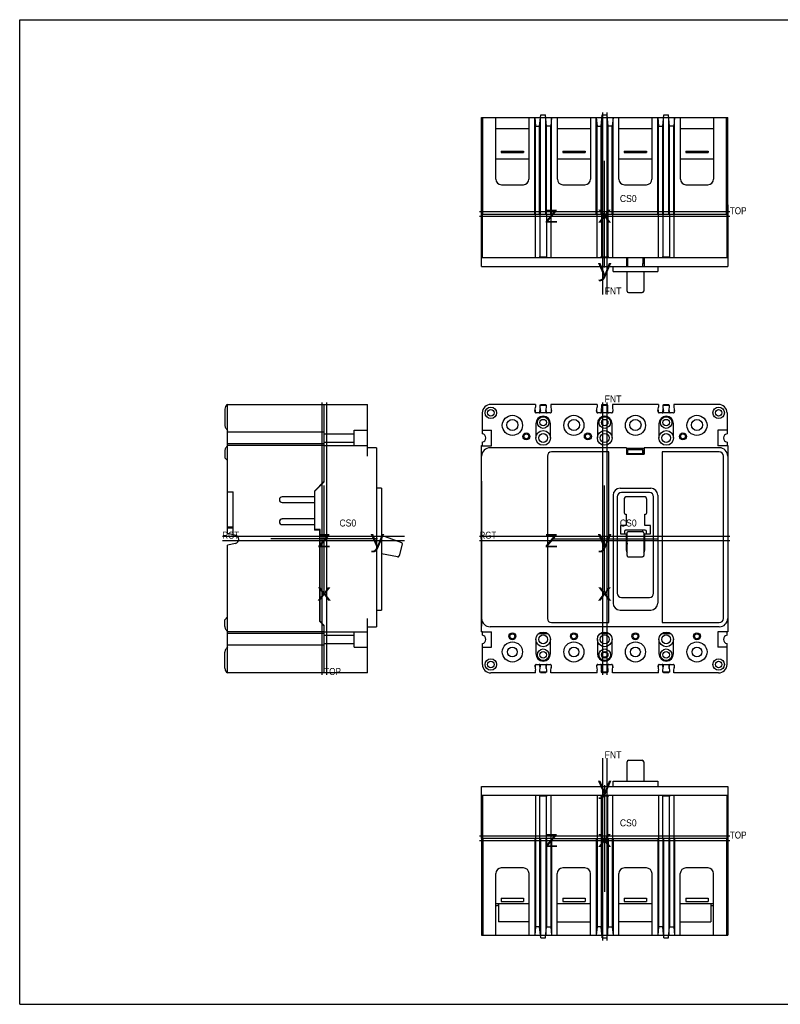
# Model space of a CAD drawing. Extents: x 0 to 34, y 0 to 22.
# Tile 1 of 5: x 0 to 17, y 0 to 22. Entities that reach past the tile are written whole.
import ezdxf
from ezdxf.enums import TextEntityAlignment as Align

# ---------------------------------------------------------------- set-up
doc = ezdxf.new("R2010")
doc.units = 0
doc.header["$LTSCALE"] = 1.87
doc.layers.get('0').update_dxf_attribs({"linetype": 'CONTINUOUS'})
doc.styles.add('TEXTSTYLE_0', font='txt', dxfattribs={"width": 0.8})

msp = doc.modelspace()

# ---------------------------------------------------------------- linework, layer by layer
at = {"color": 7, "linetype": 'CONTINUOUS'}
for p, q in [((0, 0), (0, 22)), ((0, 22), (34, 22)), ((0, 0), (34, 0))]:
    msp.add_line(p, q, dxfattribs=at)
at = {"color": 6, "linetype": 'CONTINUOUS'}
for p, q in [((10.324, 17.654), (10.324, 19.812)), ((10.324, 19.812), (15.824, 19.812)), ((10.352, 17.654), (10.352, 19.812)), ((10.642, 18.437), (10.642, 19.812)), ((11.382, 19.812), (11.382, 18.437)), ((11.512, 17.654), (11.512, 19.812)), ((11.512, 19.812), (11.528, 19.624)), ((11.621, 19.624), (11.644, 19.874)), ((11.644, 19.874), (11.754, 19.874)), ((11.777, 19.624), (11.754, 19.874)), ((11.886, 19.812), (11.87, 19.624)), ((11.886, 17.654), (11.886, 19.812)), ((12.017, 18.437), (12.017, 19.812)), ((12.757, 19.812), (12.757, 18.437)), ((12.887, 19.812), (12.903, 19.624)), ((12.887, 17.654), (12.887, 19.812)), ((12.996, 19.624), (13.019, 19.874)), ((13.019, 19.874), (13.129, 19.874)), ((13.152, 19.624), (13.129, 19.874)), ((13.261, 19.812), (13.245, 19.624)), ((13.261, 17.654), (13.261, 19.812)), ((13.392, 18.437), (13.392, 19.812)), ((14.132, 19.812), (14.132, 18.437)), ((14.262, 19.812), (14.278, 19.624)), ((14.262, 17.654), (14.262, 19.812)), ((14.371, 19.624), (14.394, 19.874)), ((14.394, 19.874), (14.504, 19.874)), ((14.527, 19.624), (14.504, 19.874)), ((14.636, 19.812), (14.62, 19.624)), ((14.636, 17.654), (14.636, 19.812)), ((14.767, 18.437), (14.767, 19.812)), ((14.902, 19.816), (14.902, 19.812)), ((14.902, 19.816), (14.964, 19.816)), ((14.964, 19.816), (14.964, 19.812)), ((15.507, 19.812), (15.507, 18.437)), ((15.796, 17.654), (15.796, 19.812)), ((15.824, 17.654), (15.824, 19.812)), ((11.528, 16.685), (11.528, 19.624)), ((11.528, 19.624), (11.621, 19.624)), ((11.621, 17.654), (11.621, 19.624)), ((11.637, 17.654), (11.637, 19.798)), ((11.761, 17.654), (11.761, 19.798)), ((11.777, 17.654), (11.777, 19.624)), ((11.87, 19.624), (11.777, 19.624)), ((11.87, 17.654), (11.87, 19.624)), ((12.903, 16.685), (12.903, 19.624)), ((12.903, 19.624), (12.996, 19.624)), ((12.996, 17.654), (12.996, 19.624)), ((13.012, 17.654), (13.012, 19.798)), ((13.136, 17.654), (13.136, 19.798)), ((13.152, 17.654), (13.152, 19.624)), ((13.245, 19.624), (13.152, 19.624)), ((13.245, 17.654), (13.245, 19.624)), ((14.278, 16.685), (14.278, 19.624)), ((14.278, 19.624), (14.371, 19.624)), ((14.371, 17.654), (14.371, 19.624)), ((14.387, 17.654), (14.387, 19.798)), ((14.511, 17.654), (14.511, 19.798)), ((14.527, 17.654), (14.527, 19.624)), ((14.62, 19.624), (14.527, 19.624)), ((14.62, 17.654), (14.62, 19.624)), ((11.382, 19.562), (10.642, 19.562)), ((12.757, 19.562), (12.017, 19.562)), ((14.132, 19.562), (13.392, 19.562)), ((15.507, 19.562), (14.767, 19.562)), ((10.762, 19.062), (10.762, 19.03)), ((10.762, 19.062), (11.262, 19.062)), ((10.762, 19.03), (11.262, 19.03)), ((11.262, 19.062), (11.262, 19.03)), ((12.137, 19.062), (12.137, 19.03)), ((12.137, 19.062), (12.637, 19.062)), ((12.137, 19.03), (12.637, 19.03)), ((12.637, 19.062), (12.637, 19.03)), ((13.512, 19.062), (13.512, 19.03)), ((13.512, 19.062), (14.012, 19.062)), ((13.512, 19.03), (14.012, 19.03)), ((14.012, 19.062), (14.012, 19.03)), ((14.887, 19.062), (15.387, 19.062)), ((14.887, 19.062), (14.887, 19.03)), ((14.887, 19.03), (15.387, 19.03)), ((15.387, 19.062), (15.387, 19.03)), ((10.642, 18.89), (11.382, 18.89)), ((12.017, 18.89), (12.757, 18.89)), ((13.392, 18.89), (14.132, 18.89)), ((14.767, 18.89), (15.507, 18.89)), ((10.767, 18.312), (11.257, 18.312)), ((12.142, 18.312), (12.632, 18.312)), ((13.517, 18.312), (14.007, 18.312)), ((14.892, 18.312), (15.382, 18.312)), ((15.825, 17.863), (15.824, 17.863)), ((15.825, 17.863), (15.825, 16.488)), ((10.324, 17.654), (11.884, 17.654)), ((10.325, 16.488), (10.325, 17.654)), ((10.34, 17.654), (10.34, 16.685)), ((11.628, 17.654), (11.628, 16.7)), ((11.772, 17.654), (11.772, 16.7)), ((11.872, 17.654), (11.872, 16.685)), ((13.003, 17.654), (13.003, 16.7)), ((13.147, 17.654), (13.147, 16.7)), ((13.247, 17.654), (13.247, 16.685)), ((14.264, 17.654), (15.825, 17.654)), ((14.378, 17.654), (14.378, 16.7)), ((14.522, 17.654), (14.522, 16.7)), ((14.622, 17.654), (14.622, 16.685)), ((15.809, 16.685), (15.809, 17.654)), ((10.325, 16.685), (15.825, 16.685)), ((11.609, 16.7), (11.79, 16.7)), ((12.984, 16.7), (13.165, 16.7)), ((13.559, 16.685), (13.559, 16.488)), ((13.594, 16.488), (13.594, 16.685)), ((13.959, 16.685), (13.959, 16.488)), ((14.359, 16.7), (14.54, 16.7)), ((10.325, 16.488), (15.825, 16.488)), ((13.262, 16.373), (13.262, 16.488)), ((13.262, 16.373), (14.262, 16.373)), ((13.578, 15.937), (13.578, 16.373)), ((13.946, 16.373), (13.946, 15.937)), ((14.262, 16.488), (14.262, 16.373)), ((13.609, 15.906), (13.915, 15.906)), ((4.586, 13.299), (4.586, 12.94)), ((4.648, 10.52), (4.648, 13.404)), ((4.648, 13.404), (7.775, 13.404)), ((6.806, 11.675), (6.806, 13.404)), ((7.775, 12.247), (7.775, 13.404)), ((10.34, 13.216), (10.34, 12.747)), ((11.528, 13.404), (10.528, 13.404)), ((11.516, 13.251), (11.528, 13.341)), ((11.519, 13.278), (11.522, 13.228)), ((11.528, 13.404), (11.528, 13.341)), ((11.853, 13.216), (11.546, 13.216)), ((11.626, 13.221), (11.631, 13.314)), ((11.628, 13.389), (11.628, 13.341)), ((11.628, 13.389), (11.772, 13.389)), ((11.628, 13.341), (11.64, 13.251)), ((11.636, 13.389), (11.637, 13.404)), ((11.637, 13.404), (11.761, 13.404)), ((11.76, 13.251), (11.772, 13.341)), ((11.762, 13.389), (11.761, 13.404)), ((11.771, 13.223), (11.767, 13.304)), ((11.772, 13.341), (11.772, 13.389)), ((11.872, 13.404), (11.872, 13.341)), ((12.903, 13.404), (11.872, 13.404)), ((11.872, 13.341), (11.884, 13.251)), ((11.879, 13.288), (11.875, 13.225)), ((12.891, 13.251), (12.903, 13.341)), ((12.894, 13.278), (12.897, 13.228)), ((12.903, 13.404), (12.903, 13.341)), ((13.228, 13.216), (12.921, 13.216)), ((13.001, 13.221), (13.006, 13.314)), ((13.003, 13.389), (13.003, 13.341)), ((13.003, 13.389), (13.147, 13.389)), ((13.003, 13.341), (13.015, 13.251)), ((13.011, 13.389), (13.012, 13.404)), ((13.012, 13.404), (13.136, 13.404)), ((13.135, 13.251), (13.147, 13.341)), ((13.137, 13.389), (13.136, 13.404)), ((13.146, 13.223), (13.142, 13.304)), ((13.147, 13.341), (13.147, 13.389)), ((13.247, 13.404), (13.247, 13.341)), ((14.278, 13.404), (13.247, 13.404)), ((13.247, 13.341), (13.259, 13.251)), ((13.254, 13.288), (13.25, 13.225)), ((14.266, 13.251), (14.278, 13.341)), ((14.269, 13.278), (14.272, 13.228)), ((14.278, 13.404), (14.278, 13.341)), ((14.603, 13.216), (14.296, 13.216)), ((14.376, 13.221), (14.381, 13.314)), ((14.378, 13.389), (14.378, 13.341)), ((14.378, 13.389), (14.522, 13.389)), ((14.378, 13.341), (14.39, 13.251)), ((14.386, 13.389), (14.387, 13.404)), ((14.387, 13.404), (14.511, 13.404)), ((14.51, 13.251), (14.522, 13.341)), ((14.512, 13.389), (14.511, 13.404)), ((14.521, 13.223), (14.517, 13.304)), ((14.522, 13.341), (14.522, 13.389)), ((14.622, 13.404), (14.622, 13.341)), ((15.621, 13.404), (14.622, 13.404)), ((14.622, 13.341), (14.634, 13.251)), ((14.629, 13.288), (14.625, 13.225)), ((15.809, 13.216), (15.809, 12.746)), ((6.806, 12.784), (4.648, 12.784)), ((7.476, 12.482), (7.476, 12.826)), ((7.476, 12.826), (7.775, 12.826)), ((10.34, 12.826), (10.544, 12.826)), ((10.544, 12.482), (10.544, 12.826)), ((11.536, 12.974), (11.536, 12.654)), ((11.864, 12.654), (11.864, 12.974)), ((12.911, 12.974), (12.911, 12.654)), ((13.239, 12.654), (13.239, 12.974)), ((14.286, 12.974), (14.286, 12.654)), ((14.614, 12.654), (14.614, 12.974)), ((15.809, 12.826), (15.606, 12.826)), ((15.606, 12.826), (15.606, 12.482)), ((6.806, 12.747), (7.476, 12.747)), ((6.806, 12.561), (7.476, 12.561)), ((10.34, 12.561), (10.34, 12.482)), ((15.809, 12.561), (15.809, 12.482)), ((4.586, 12.367), (4.586, 12.214)), ((6.806, 12.524), (4.648, 12.524)), ((6.806, 12.484), (4.648, 12.484)), ((7.775, 12.482), (6.806, 12.482)), ((7.972, 12.435), (7.775, 12.435)), ((7.972, 12.435), (7.972, 8.435)), ((10.324, 11.686), (10.324, 12.484)), ((10.324, 12.484), (10.34, 12.484)), ((10.325, 8.326), (10.325, 12.482)), ((10.325, 12.482), (10.544, 12.482)), ((13.559, 12.435), (10.513, 12.435)), ((13.559, 12.435), (13.559, 12.294)), ((13.959, 12.419), (13.559, 12.419)), ((13.594, 12.297), (13.594, 12.395)), ((13.594, 12.395), (13.929, 12.395)), ((13.959, 12.435), (13.959, 12.294)), ((15.637, 12.435), (13.959, 12.435)), ((15.825, 12.482), (15.606, 12.482)), ((15.809, 12.484), (15.824, 12.484)), ((15.824, 12.484), (15.824, 12.482)), ((15.825, 12.482), (15.825, 8.326)), ((4.586, 12.214), (4.648, 12.152)), ((13.559, 12.294), (13.959, 12.294)), ((6.597, 11.466), (6.806, 11.675)), ((4.644, 11.529), (4.648, 11.531)), ((4.644, 11.469), (4.644, 11.529)), ((4.648, 11.466), (4.644, 11.469)), ((4.648, 11.452), (4.774, 11.452)), ((4.774, 10.495), (4.774, 11.452)), ((6.597, 10.607), (6.597, 11.466)), ((8.087, 11.529), (7.972, 11.529)), ((8.087, 11.529), (8.087, 8.81)), ((13.418, 11.529), (14.106, 11.529)), ((6.587, 11.337), (5.868, 11.337)), ((10.324, 11.337), (10.324, 11.212)), ((13.262, 11.373), (13.262, 8.966)), ((13.356, 11.341), (13.356, 9.185)), ((14.074, 11.435), (13.45, 11.435)), ((13.507, 11.28), (13.507, 10.985)), ((13.955, 11.342), (13.569, 11.342)), ((14.017, 10.985), (14.017, 11.28)), ((14.168, 9.185), (14.168, 11.341)), ((14.262, 11.373), (14.262, 8.966)), ((5.868, 11.212), (6.587, 11.212)), ((6.587, 11.2), (6.597, 11.2)), ((4.644, 10.78), (4.648, 10.782)), ((6.587, 10.844), (5.868, 10.844)), ((6.587, 10.856), (6.597, 10.856)), ((10.324, 10.844), (10.324, 10.719)), ((13.538, 10.954), (13.554, 10.954)), ((13.554, 10.954), (13.554, 10.702)), ((13.97, 10.954), (13.986, 10.954)), ((13.97, 10.702), (13.97, 10.954)), ((4.644, 10.72), (4.644, 10.78)), ((4.648, 10.717), (4.644, 10.72)), ((4.774, 10.663), (4.648, 10.663)), ((4.648, 10.646), (4.774, 10.646)), ((5.868, 10.719), (6.587, 10.719)), ((6.597, 10.663), (6.587, 10.663)), ((6.587, 10.646), (6.597, 10.646)), ((6.712, 10.607), (6.597, 10.607)), ((6.712, 8.56), (6.712, 10.607)), ((13.554, 10.702), (13.429, 10.702)), ((13.429, 10.702), (13.429, 10.514)), ((13.517, 10.566), (13.517, 10.514)), ((13.982, 10.591), (13.542, 10.591)), ((13.609, 10.565), (13.915, 10.565)), ((14.095, 10.702), (13.97, 10.702)), ((14.007, 10.514), (14.007, 10.566)), ((14.095, 10.514), (14.095, 10.702)), ((4.648, 10.52), (4.679, 10.52)), ((4.679, 10.52), (4.828, 10.481)), ((8.087, 10.479), (8.533, 10.318)), ((10.324, 10.495), (10.325, 10.495)), ((13.429, 10.514), (13.554, 10.514)), ((13.554, 10.514), (13.554, 10.146)), ((13.578, 10.025), (13.578, 10.532)), ((13.946, 10.532), (13.946, 10.025)), ((13.97, 10.514), (14.095, 10.514)), ((13.97, 10.146), (13.97, 10.514)), ((4.824, 10.298), (4.648, 10.259)), ((4.648, 7.404), (4.648, 10.259)), ((8.552, 10.28), (8.482, 10.017)), ((10.325, 10.259), (10.324, 10.259)), ((13.578, 10.301), (13.576, 10.284)), ((13.946, 10.301), (13.947, 10.284)), ((8.446, 9.995), (8.087, 10.069)), ((13.915, 9.994), (13.609, 9.994)), ((13.45, 9.091), (14.074, 9.091)), ((7.972, 8.81), (8.087, 8.81)), ((13.418, 8.81), (14.106, 8.81)), ((4.586, 8.594), (4.648, 8.656)), ((4.586, 8.44), (4.586, 8.594)), ((7.775, 7.404), (7.775, 8.623)), ((6.806, 7.404), (6.806, 8.466)), ((7.775, 8.435), (7.972, 8.435)), ((10.324, 8.324), (10.324, 8.451)), ((15.637, 8.435), (10.513, 8.435)), ((6.806, 8.324), (4.648, 8.324)), ((6.806, 8.284), (4.648, 8.284)), ((6.806, 8.326), (7.775, 8.326)), ((6.806, 8.246), (7.476, 8.246)), ((7.476, 7.982), (7.476, 8.326)), ((10.341, 8.324), (10.324, 8.324)), ((10.325, 8.326), (10.544, 8.326)), ((10.341, 8.246), (10.341, 8.326)), ((10.544, 7.982), (10.544, 8.326)), ((11.536, 8.154), (11.536, 7.834)), ((11.805, 8.278), (11.594, 8.278)), ((11.864, 7.834), (11.864, 8.154)), ((12.911, 8.154), (12.911, 7.834)), ((13.18, 8.278), (12.969, 8.278)), ((13.239, 7.834), (13.239, 8.154)), ((14.286, 8.154), (14.286, 7.834)), ((14.555, 8.278), (14.344, 8.278)), ((14.614, 7.834), (14.614, 8.154)), ((15.825, 8.326), (15.606, 8.326)), ((15.606, 8.326), (15.606, 7.982)), ((15.809, 8.246), (15.809, 8.326)), ((15.824, 8.324), (15.809, 8.324)), ((15.824, 8.326), (15.824, 8.324)), ((6.806, 8.024), (4.648, 8.024)), ((6.806, 8.061), (7.476, 8.061)), ((7.476, 7.982), (7.775, 7.982)), ((10.341, 7.592), (10.341, 8.061)), ((10.341, 7.982), (10.544, 7.982)), ((15.809, 7.982), (15.606, 7.982)), ((15.809, 7.592), (15.809, 8.061)), ((4.586, 7.509), (4.586, 7.867)), ((11.516, 7.557), (11.528, 7.467)), ((11.522, 7.58), (11.519, 7.53)), ((11.546, 7.592), (11.853, 7.592)), ((11.631, 7.494), (11.626, 7.586)), ((11.628, 7.467), (11.64, 7.557)), ((11.76, 7.557), (11.772, 7.467)), ((11.767, 7.504), (11.771, 7.585)), ((11.872, 7.467), (11.884, 7.557)), ((11.875, 7.582), (11.879, 7.519)), ((12.891, 7.557), (12.903, 7.467)), ((12.897, 7.58), (12.894, 7.53)), ((12.921, 7.592), (13.228, 7.592)), ((13.006, 7.494), (13.001, 7.586)), ((13.003, 7.467), (13.015, 7.557)), ((13.135, 7.557), (13.147, 7.467)), ((13.142, 7.504), (13.146, 7.585)), ((13.247, 7.467), (13.259, 7.557)), ((13.25, 7.582), (13.254, 7.519)), ((14.266, 7.557), (14.278, 7.467)), ((14.272, 7.58), (14.269, 7.53)), ((14.296, 7.592), (14.603, 7.592)), ((14.381, 7.494), (14.376, 7.586)), ((14.378, 7.467), (14.39, 7.557)), ((14.51, 7.557), (14.522, 7.467)), ((14.517, 7.504), (14.521, 7.585)), ((14.622, 7.467), (14.634, 7.557)), ((14.625, 7.582), (14.629, 7.519)), ((7.775, 7.404), (4.648, 7.404)), ((11.528, 7.404), (10.529, 7.404)), ((11.528, 7.404), (11.528, 7.467)), ((11.628, 7.419), (11.628, 7.467)), ((11.772, 7.419), (11.628, 7.419)), ((11.637, 7.404), (11.636, 7.419)), ((11.761, 7.404), (11.637, 7.404)), ((11.761, 7.404), (11.762, 7.419)), ((11.772, 7.467), (11.772, 7.419)), ((11.872, 7.404), (11.872, 7.467)), ((12.903, 7.404), (11.872, 7.404)), ((12.903, 7.404), (12.903, 7.467)), ((13.003, 7.419), (13.003, 7.467)), ((13.147, 7.419), (13.003, 7.419)), ((13.012, 7.404), (13.011, 7.419)), ((13.136, 7.404), (13.012, 7.404)), ((13.136, 7.404), (13.137, 7.419)), ((13.147, 7.467), (13.147, 7.419)), ((13.247, 7.404), (13.247, 7.467)), ((14.278, 7.404), (13.247, 7.404)), ((14.278, 7.404), (14.278, 7.467)), ((14.378, 7.419), (14.378, 7.467)), ((14.522, 7.419), (14.378, 7.419)), ((14.387, 7.404), (14.386, 7.419)), ((14.511, 7.404), (14.387, 7.404)), ((14.511, 7.404), (14.512, 7.419)), ((14.522, 7.467), (14.522, 7.419)), ((14.622, 7.404), (14.622, 7.467)), ((15.621, 7.404), (14.622, 7.404)), ((13.578, 4.985), (13.578, 5.421)), ((13.609, 5.452), (13.915, 5.452)), ((13.946, 5.421), (13.946, 4.985)), ((10.325, 3.704), (10.325, 4.87)), ((10.325, 4.87), (15.825, 4.87)), ((13.262, 4.87), (13.262, 4.985)), ((13.262, 4.985), (14.262, 4.985)), ((14.262, 4.985), (14.262, 4.87)), ((15.825, 4.87), (15.825, 3.704)), ((10.325, 4.673), (15.825, 4.673)), ((10.341, 4.673), (10.341, 3.704)), ((11.528, 4.673), (11.528, 1.734)), ((11.609, 4.658), (11.79, 4.658)), ((11.628, 3.704), (11.628, 4.658)), ((11.772, 3.704), (11.772, 4.658)), ((11.872, 4.673), (11.872, 3.704)), ((12.903, 4.673), (12.903, 1.734)), ((12.984, 4.658), (13.165, 4.658)), ((13.003, 3.704), (13.003, 4.658)), ((13.147, 3.704), (13.147, 4.658)), ((13.247, 4.673), (13.247, 3.704)), ((14.278, 4.673), (14.278, 1.734)), ((14.359, 4.658), (14.54, 4.658)), ((14.378, 3.704), (14.378, 4.658)), ((14.522, 3.704), (14.522, 4.658)), ((14.622, 4.673), (14.622, 3.704)), ((15.809, 3.704), (15.809, 4.673)), ((10.324, 3.704), (10.324, 1.546)), ((11.884, 3.704), (10.324, 3.704)), ((10.352, 3.704), (10.352, 1.546)), ((11.512, 3.704), (11.512, 1.546)), ((11.621, 3.704), (11.621, 1.734)), ((11.637, 3.704), (11.637, 1.561)), ((11.761, 3.704), (11.761, 1.561)), ((11.777, 3.704), (11.777, 1.734)), ((11.87, 3.704), (11.87, 1.734)), ((11.886, 3.704), (11.886, 1.546)), ((12.887, 3.704), (12.887, 1.546)), ((12.996, 3.704), (12.996, 1.734)), ((13.012, 3.704), (13.012, 1.561)), ((13.136, 3.704), (13.136, 1.561)), ((13.152, 3.704), (13.152, 1.734)), ((13.245, 3.704), (13.245, 1.734)), ((13.261, 3.704), (13.261, 1.546)), ((14.262, 3.704), (14.262, 1.546)), ((15.825, 3.704), (14.264, 3.704)), ((14.371, 3.704), (14.371, 1.734)), ((14.387, 3.704), (14.387, 1.561)), ((14.511, 3.704), (14.511, 1.561)), ((14.527, 3.704), (14.527, 1.734)), ((14.62, 3.704), (14.62, 1.734)), ((14.636, 3.704), (14.636, 1.546)), ((15.796, 3.704), (15.796, 1.546)), ((15.824, 3.704), (15.824, 1.546)), ((15.825, 3.61), (15.825, 3.495)), ((15.825, 3.495), (15.824, 3.495)), ((10.639, 1.546), (10.639, 2.921)), ((11.259, 3.046), (10.764, 3.046)), ((11.384, 1.546), (11.384, 2.921)), ((12.014, 1.546), (12.014, 2.921)), ((12.634, 3.046), (12.139, 3.046)), ((12.759, 1.546), (12.759, 2.921)), ((13.389, 1.546), (13.389, 2.921)), ((14.009, 3.046), (13.514, 3.046)), ((14.134, 1.546), (14.134, 2.921)), ((14.764, 1.546), (14.764, 2.921)), ((15.384, 3.046), (14.889, 3.046)), ((15.509, 1.546), (15.509, 2.921)), ((10.639, 2.25), (11.384, 2.25)), ((10.699, 2.21), (10.681, 2.21)), ((10.699, 2.25), (10.699, 1.843)), ((10.762, 2.374), (10.762, 2.296)), ((10.762, 2.374), (11.262, 2.374)), ((10.762, 2.296), (11.262, 2.296)), ((11.262, 2.374), (11.262, 2.296)), ((12.014, 2.25), (12.759, 2.25)), ((12.137, 2.374), (12.137, 2.296)), ((12.137, 2.374), (12.637, 2.374)), ((12.137, 2.296), (12.637, 2.296)), ((12.637, 2.374), (12.637, 2.296)), ((13.389, 2.25), (14.134, 2.25)), ((13.512, 2.374), (14.012, 2.374)), ((13.512, 2.374), (13.512, 2.296)), ((13.512, 2.296), (14.012, 2.296)), ((14.012, 2.374), (14.012, 2.296)), ((14.764, 2.25), (15.509, 2.25)), ((14.887, 2.374), (15.387, 2.374)), ((14.887, 2.374), (14.887, 2.296)), ((14.887, 2.296), (15.387, 2.296)), ((15.387, 2.374), (15.387, 2.296)), ((15.449, 2.25), (15.449, 1.843)), ((15.449, 2.21), (15.467, 2.21)), ((11.384, 1.843), (10.699, 1.843)), ((12.014, 1.843), (12.759, 1.843)), ((14.134, 1.843), (13.389, 1.843)), ((14.764, 1.843), (15.449, 1.843)), ((10.324, 1.546), (15.824, 1.546)), ((11.528, 1.734), (11.512, 1.546)), ((11.621, 1.734), (11.528, 1.734)), ((11.644, 1.484), (11.621, 1.734)), ((11.754, 1.484), (11.777, 1.734)), ((11.777, 1.734), (11.87, 1.734)), ((11.87, 1.734), (11.886, 1.546)), ((12.903, 1.734), (12.887, 1.546)), ((12.996, 1.734), (12.903, 1.734)), ((13.019, 1.484), (12.996, 1.734)), ((13.129, 1.484), (13.152, 1.734)), ((13.152, 1.734), (13.245, 1.734)), ((13.245, 1.734), (13.261, 1.546)), ((14.278, 1.734), (14.262, 1.546)), ((14.371, 1.734), (14.278, 1.734)), ((14.394, 1.484), (14.371, 1.734)), ((14.504, 1.484), (14.527, 1.734)), ((14.527, 1.734), (14.62, 1.734)), ((14.62, 1.734), (14.636, 1.546)), ((14.902, 1.546), (14.902, 1.542)), ((14.902, 1.542), (14.964, 1.542)), ((14.964, 1.546), (14.964, 1.542)), ((11.644, 1.484), (11.754, 1.484)), ((13.019, 1.484), (13.129, 1.484)), ((14.394, 1.484), (14.504, 1.484))]:
    msp.add_line(p, q, dxfattribs=at)
at = {"color": 2, "linetype": 'CONTINUOUS'}
for p, q in [((13.023, 19.929), (13.023, 15.861)), ((13.074, 16.464), (13.074, 18.844)), ((15.87, 17.603), (10.278, 17.603)), ((11.884, 17.654), (14.264, 17.654)), ((13.559, 16.554), (13.594, 16.554)), ((13.929, 16.685), (13.929, 16.554)), ((13.959, 16.554), (13.929, 16.554)), ((13.929, 16.488), (13.929, 16.554)), ((6.857, 13.449), (6.857, 7.358)), ((13.023, 13.449), (13.023, 7.358)), ((13.168, 12.341), (11.887, 12.341)), ((13.168, 8.529), (13.168, 12.341)), ((13.559, 12.336), (13.594, 12.336)), ((13.929, 12.297), (13.929, 12.395)), ((13.929, 12.395), (13.929, 12.336)), ((13.959, 12.336), (13.929, 12.336)), ((14.356, 12.341), (14.356, 8.529)), ((15.637, 12.341), (14.356, 12.341)), ((11.793, 12.247), (11.793, 8.623)), ((13.594, 12.305), (13.559, 12.305)), ((13.929, 12.297), (13.594, 12.297)), ((13.959, 12.305), (13.929, 12.305)), ((15.731, 8.623), (15.731, 12.247)), ((6.806, 11.686), (6.587, 11.467)), ((10.324, 11.686), (10.324, 11.337)), ((10.324, 11.686), (10.325, 11.686)), ((6.587, 11.467), (6.587, 11.337)), ((6.706, 11.586), (6.706, 11.575)), ((6.806, 9.214), (6.806, 11.594)), ((13.074, 9.214), (13.074, 11.594)), ((10.324, 11.337), (10.325, 11.337)), ((6.587, 11.212), (6.587, 10.844)), ((10.324, 11.212), (10.324, 10.844)), ((10.324, 11.212), (10.325, 11.212)), ((10.324, 10.844), (10.325, 10.844)), ((6.587, 10.719), (6.587, 10.592)), ((6.706, 10.592), (6.587, 10.592)), ((6.706, 8.551), (6.706, 10.607)), ((10.324, 10.719), (10.324, 8.451)), ((10.324, 10.719), (10.325, 10.719)), ((8.599, 10.353), (4.53, 10.353)), ((7.996, 10.404), (5.616, 10.404)), ((15.87, 10.353), (10.278, 10.353)), ((11.884, 10.404), (14.264, 10.404)), ((13.569, 10.398), (13.578, 10.402)), ((13.569, 10.281), (13.569, 10.398)), ((13.955, 10.398), (13.946, 10.402)), ((13.955, 10.281), (13.955, 10.398)), ((13.567, 10.276), (13.567, 10.131)), ((13.569, 10.281), (13.576, 10.284)), ((13.576, 10.284), (13.578, 10.284)), ((13.947, 10.284), (13.946, 10.284)), ((13.955, 10.281), (13.947, 10.284)), ((13.957, 10.131), (13.957, 10.276)), ((6.706, 8.551), (6.806, 8.451)), ((6.806, 8.466), (6.712, 8.56)), ((10.325, 8.451), (10.324, 8.451)), ((11.887, 8.529), (13.168, 8.529)), ((14.356, 8.529), (15.637, 8.529)), ((13.023, 5.497), (13.023, 1.429)), ((13.074, 4.894), (13.074, 2.514)), ((15.87, 3.755), (10.278, 3.755)), ((11.884, 3.704), (14.264, 3.704)), ((15.825, 3.61), (15.824, 3.61)), ((15.825, 3.704), (15.825, 3.61))]:
    msp.add_line(p, q, dxfattribs=at)
at = {"color": 1, "linetype": 'CONTINUOUS'}
for p, q in [((13.125, 19.929), (13.125, 15.861)), ((15.87, 17.705), (10.278, 17.705)), ((6.755, 13.449), (6.755, 7.358)), ((13.125, 13.449), (13.125, 7.358)), ((8.599, 10.455), (4.53, 10.455)), ((15.87, 10.455), (10.278, 10.455)), ((13.125, 5.497), (13.125, 1.429)), ((15.87, 3.653), (10.278, 3.653))]:
    msp.add_line(p, q, dxfattribs=at)
at = {"color": 6, "linetype": 'CONTINUOUS'}
for centre, radius in [((10.529, 13.217), 0.129), ((10.529, 13.217), 0.0725), ((15.622, 13.217), 0.129), ((15.622, 13.217), 0.0725), ((11.012, 12.936), 0.225), ((11.012, 12.944), 0.125), ((11.7, 12.998), 0.129), ((11.7, 12.998), 0.0725), ((12.387, 12.936), 0.225), ((12.387, 12.944), 0.125), ((13.075, 12.998), 0.129), ((13.075, 12.998), 0.0725), ((13.762, 12.936), 0.225), ((13.762, 12.944), 0.125), ((14.45, 12.998), 0.129), ((14.45, 12.998), 0.0725), ((15.137, 12.936), 0.225), ((15.137, 12.944), 0.125), ((11.324, 12.69), 0.078), ((11.7, 12.654), 0.164), ((12.699, 12.69), 0.078), ((13.075, 12.654), 0.164), ((14.45, 12.654), 0.164), ((14.824, 12.69), 0.078), ((11.324, 12.69), 0.055), ((11.699, 12.654), 0.0985), ((12.699, 12.69), 0.055), ((13.074, 12.654), 0.0985), ((14.449, 12.654), 0.0985), ((14.824, 12.69), 0.055), ((11.012, 8.223), 0.078), ((11.012, 8.223), 0.055), ((11.7, 8.154), 0.164), ((11.699, 8.154), 0.0985), ((12.387, 8.223), 0.078), ((12.387, 8.223), 0.055), ((13.075, 8.154), 0.164), ((13.074, 8.154), 0.0985), ((13.762, 8.223), 0.078), ((13.762, 8.223), 0.055), ((14.45, 8.154), 0.164), ((14.449, 8.154), 0.0985), ((15.137, 8.223), 0.078), ((15.137, 8.223), 0.055), ((11.012, 7.873), 0.225), ((11.012, 7.872), 0.11), ((11.7, 7.81), 0.129), ((12.387, 7.873), 0.225), ((12.387, 7.872), 0.11), ((13.075, 7.81), 0.129), ((13.762, 7.873), 0.225), ((13.762, 7.872), 0.11), ((14.45, 7.81), 0.129), ((15.137, 7.873), 0.225), ((15.137, 7.872), 0.11), ((10.529, 7.592), 0.129), ((11.7, 7.81), 0.0725), ((13.075, 7.81), 0.0725), ((13.074, 7.81), 0.057), ((14.45, 7.81), 0.0725), ((15.622, 7.592), 0.129), ((10.529, 7.592), 0.0725), ((15.622, 7.592), 0.0725)]:
    msp.add_circle(centre, radius, dxfattribs=at)
for centre, radius, start, end in [((10.767, 18.437), 0.125, 180, 270), ((11.257, 18.437), 0.125, 270, 360), ((12.142, 18.437), 0.125, 180, 270), ((12.632, 18.437), 0.125, 270, 360), ((13.517, 18.437), 0.125, 180, 270), ((14.007, 18.437), 0.125, 270, 360), ((14.892, 18.437), 0.125, 180, 270), ((15.382, 18.437), 0.125, 270, 360), ((13.609, 15.937), 0.031, 180, 270), ((13.915, 15.937), 0.031, 270, 360), ((4.706, 13.299), 0.12, 118.9033, 180), ((10.528, 13.216), 0.188, 90, 180), ((11.546, 13.247), 0.031, 172.2553, 270), ((11.609, 13.247), 0.031, 270, 7.7447), ((11.79, 13.247), 0.031, 172.2553, 270), ((11.853, 13.247), 0.031, 270, 7.7447), ((12.921, 13.247), 0.031, 172.2553, 270), ((12.984, 13.247), 0.031, 270, 7.7447), ((13.165, 13.247), 0.031, 172.2553, 270), ((13.228, 13.247), 0.031, 270, 7.7447), ((14.296, 13.247), 0.031, 172.2553, 270), ((14.359, 13.247), 0.031, 270, 7.7447), ((14.54, 13.247), 0.031, 172.2553, 270), ((14.603, 13.247), 0.031, 270, 7.7447), ((15.621, 13.216), 0.188, 0, 90), ((11.7, 12.974), 0.164, 0, 180), ((13.075, 12.974), 0.164, 0, 180), ((14.45, 12.974), 0.164, 0, 180), ((10.325, 12.654), 0.094, 279.1822, 80.8178), ((15.825, 12.654), 0.094, 99.8002, 260.1998), ((10.513, 12.247), 0.188, 90, 180), ((15.637, 12.247), 0.188, 0, 90), ((13.418, 11.373), 0.156, 90, 180), ((14.106, 11.373), 0.156, 0, 90), ((5.868, 11.274), 0.0625, 90, 270), ((13.45, 11.341), 0.094, 90, 180), ((13.569, 11.28), 0.062, 90, 180), ((13.955, 11.28), 0.062, 0, 90), ((14.074, 11.341), 0.094, 0, 90), ((5.868, 10.781), 0.0625, 90, 270), ((13.538, 10.985), 0.031, 180, 270), ((13.986, 10.985), 0.031, 270, 360), ((13.542, 10.566), 0.025, 90, 180), ((13.982, 10.566), 0.025, 0, 90), ((4.804, 10.39), 0.094, 282.5413, 75.2907), ((8.523, 10.288), 0.031, 345.1, 70.1541), ((8.452, 10.025), 0.031, 258.3, 345.1), ((13.45, 9.185), 0.094, 180, 270), ((14.074, 9.185), 0.094, 270, 360), ((13.418, 8.966), 0.156, 180, 270), ((14.106, 8.966), 0.156, 270, 360), ((10.513, 8.623), 0.188, 180, 270), ((15.637, 8.623), 0.188, 270, 360), ((10.325, 8.154), 0.094, 279.8002, 80.1998), ((15.825, 8.154), 0.094, 99.8002, 260.1998), ((11.7, 7.834), 0.164, 180, 360), ((13.075, 7.834), 0.164, 180, 360), ((14.45, 7.834), 0.164, 180, 360), ((4.706, 7.509), 0.12, 180, 241.0967), ((10.529, 7.592), 0.188, 180, 270), ((11.546, 7.561), 0.031, 90, 187.7447), ((11.609, 7.561), 0.031, 352.2553, 90), ((11.79, 7.561), 0.031, 90, 187.7447), ((11.853, 7.561), 0.031, 352.2553, 90), ((12.921, 7.561), 0.031, 90, 187.7447), ((12.984, 7.561), 0.031, 352.2553, 90), ((13.165, 7.561), 0.031, 90, 187.7447), ((13.228, 7.561), 0.031, 352.2553, 90), ((14.296, 7.561), 0.031, 90, 187.7447), ((14.359, 7.561), 0.031, 352.2553, 90), ((14.54, 7.561), 0.031, 90, 187.7447), ((14.603, 7.561), 0.031, 352.2553, 90), ((15.621, 7.592), 0.188, 270, 360), ((13.609, 5.421), 0.031, 90, 180), ((13.915, 5.421), 0.031, 0, 90), ((10.764, 2.921), 0.125, 90, 180), ((11.259, 2.921), 0.125, 0, 90), ((12.139, 2.921), 0.125, 90, 180), ((12.634, 2.921), 0.125, 0, 90), ((13.514, 2.921), 0.125, 90, 180), ((14.009, 2.921), 0.125, 0, 90), ((14.889, 2.921), 0.125, 90, 180), ((15.384, 2.921), 0.125, 0, 90)]:
    msp.add_arc(centre, radius, start, end, dxfattribs=at)
at = {"color": 2, "linetype": 'CONTINUOUS'}
for centre, radius, start, end in [((11.887, 12.247), 0.094, 90, 180), ((15.637, 12.247), 0.094, 0, 90), ((13.542, 10.276), 0.025, 0, 60.9184), ((13.616, 10.146), 0.062, 180, 231.977), ((13.607, 10.131), 0.04, 180, 222.8487), ((13.908, 10.146), 0.062, 308.0222, 360), ((13.917, 10.131), 0.04, 317.1513, 360), ((13.982, 10.276), 0.025, 119.0816, 180), ((11.887, 8.623), 0.094, 180, 270), ((15.637, 8.623), 0.094, 270, 360)]:
    msp.add_arc(centre, radius, start, end, dxfattribs=at)
at = {"color": 6, "linetype": 'CONTINUOUS'}
for points, knots in [([(4.586, 12.94), (4.586, 12.93), (4.589, 12.908), (4.601, 12.877), (4.621, 12.851), (4.638, 12.837), (4.648, 12.831), (4.648, 12.831)], [0, 0, 0, 0, 0.242665, 0.495376, 0.745646, 0.993605, 1, 1, 1, 1]), ([(4.648, 12.477), (4.648, 12.477), (4.638, 12.471), (4.621, 12.457), (4.601, 12.43), (4.589, 12.399), (4.586, 12.378), (4.586, 12.367)], [0, 0, 0, 0, 0.00705, 0.255533, 0.506189, 0.757945, 1, 1, 1, 1]), ([(13.578, 10.532), (13.578, 10.535), (13.578, 10.541), (13.582, 10.549), (13.587, 10.556), (13.593, 10.561), (13.601, 10.564), (13.606, 10.565), (13.609, 10.565)], [0, 0, 0, 0, 0.177567, 0.352068, 0.521407, 0.685015, 0.843849, 1, 1, 1, 1]), ([(13.946, 10.532), (13.946, 10.535), (13.945, 10.541), (13.942, 10.549), (13.937, 10.556), (13.93, 10.561), (13.923, 10.564), (13.917, 10.565), (13.915, 10.565)], [0, 0, 0, 0, 0.177567, 0.352068, 0.521407, 0.685015, 0.843849, 1, 1, 1, 1]), ([(13.578, 10.025), (13.578, 10.024), (13.578, 10.02), (13.579, 10.015), (13.582, 10.009), (13.585, 10.005), (13.589, 10.001), (13.594, 9.998), (13.599, 9.996), (13.603, 9.994), (13.607, 9.994), (13.608, 9.994)], [0, 0, 0, 0, 0.096965, 0.217277, 0.350168, 0.463895, 0.578022, 0.68601, 0.792581, 0.910418, 1, 1, 1, 1]), ([(13.946, 10.025), (13.946, 10.023), (13.945, 10.019), (13.944, 10.013), (13.941, 10.008), (13.937, 10.004), (13.933, 10), (13.928, 9.997), (13.922, 9.995), (13.917, 9.994), (13.915, 9.994), (13.915, 9.994)], [0, 0, 0, 0, 0.128944, 0.247155, 0.367723, 0.483111, 0.607403, 0.728585, 0.858081, 0.993114, 1, 1, 1, 1]), ([(4.586, 8.44), (4.586, 8.43), (4.589, 8.408), (4.601, 8.378), (4.621, 8.351), (4.638, 8.337), (4.648, 8.331), (4.648, 8.331)], [0, 0, 0, 0, 0.242003, 0.493901, 0.744597, 0.993006, 1, 1, 1, 1]), ([(4.648, 7.977), (4.648, 7.977), (4.638, 7.971), (4.621, 7.957), (4.601, 7.93), (4.589, 7.899), (4.586, 7.878), (4.586, 7.867)], [0, 0, 0, 0, 0.006332, 0.254216, 0.504527, 0.757385, 1, 1, 1, 1]), ([(10.639, 2.197), (10.645, 2.201), (10.658, 2.208), (10.673, 2.21), (10.681, 2.21)], [0, 0, 0, 0, 0.502086, 1, 1, 1, 1]), ([(15.467, 2.21), (15.474, 2.21), (15.489, 2.208), (15.503, 2.201), (15.509, 2.197)], [0, 0, 0, 0, 0.497123, 1, 1, 1, 1])]:
    msp.add_open_spline(points, degree=3, knots=knots, dxfattribs=at)
msp.add_open_spline([(13.608, 9.994), (13.608, 9.994), (13.609, 9.994), (13.609, 9.994)], degree=3, dxfattribs=at)

# ---------------------------------------------------------------- texts
at = {"color": 7, "linetype": 'CONTINUOUS', "style": 'TEXTSTYLE_0'}
for s, height, p, p2 in [('CS0', 0.1562, (13.414, 17.926), (13.789, 17.926)), ('z', 0.384, (11.73, 17.462), (12.037, 17.462)), ('x', 0.384, (12.92, 17.462), (13.227, 17.462)), ('y', 0.384, (12.92, 16.272), (13.227, 16.272)), ('CS0', 0.1562, (7.146, 10.676), (7.521, 10.676)), ('CS0', 0.1562, (13.414, 10.676), (13.789, 10.676)), ('z', 0.384, (6.652, 10.212), (6.96, 10.212)), ('y', 0.384, (7.842, 10.212), (8.15, 10.212)), ('z', 0.384, (11.73, 10.212), (12.037, 10.212)), ('y', 0.384, (12.92, 10.212), (13.227, 10.212)), ('x', 0.384, (6.652, 9.022), (6.96, 9.022)), ('x', 0.384, (12.92, 9.022), (13.227, 9.022)), ('y', 0.384, (12.92, 4.702), (13.227, 4.702)), ('CS0', 0.1562, (13.414, 3.976), (13.789, 3.976)), ('z', 0.384, (11.73, 3.512), (12.037, 3.512)), ('x', 0.384, (12.92, 3.512), (13.227, 3.512))]:
    msp.add_text(s, height=height, dxfattribs=at).set_placement(p, p2, align=Align.FIT)
at = {"color": 2, "linetype": 'CONTINUOUS', "style": 'TEXTSTYLE_0'}
for s, p, p2 in [('TOP', (15.87, 17.654), (16.245, 17.654)), ('FNT', (13.074, 15.861), (13.449, 15.861)), ('FNT', (13.074, 13.449), (13.449, 13.449)), ('RGT', (4.53, 10.404), (4.905, 10.404)), ('RGT', (10.278, 10.404), (10.653, 10.404)), ('TOP', (6.806, 7.358), (7.181, 7.358)), ('FNT', (13.074, 5.497), (13.449, 5.497)), ('TOP', (15.87, 3.704), (16.245, 3.704))]:
    msp.add_text(s, height=0.1562, dxfattribs=at).set_placement(p, p2, align=Align.FIT)

doc.saveas('drawing.dxf')
